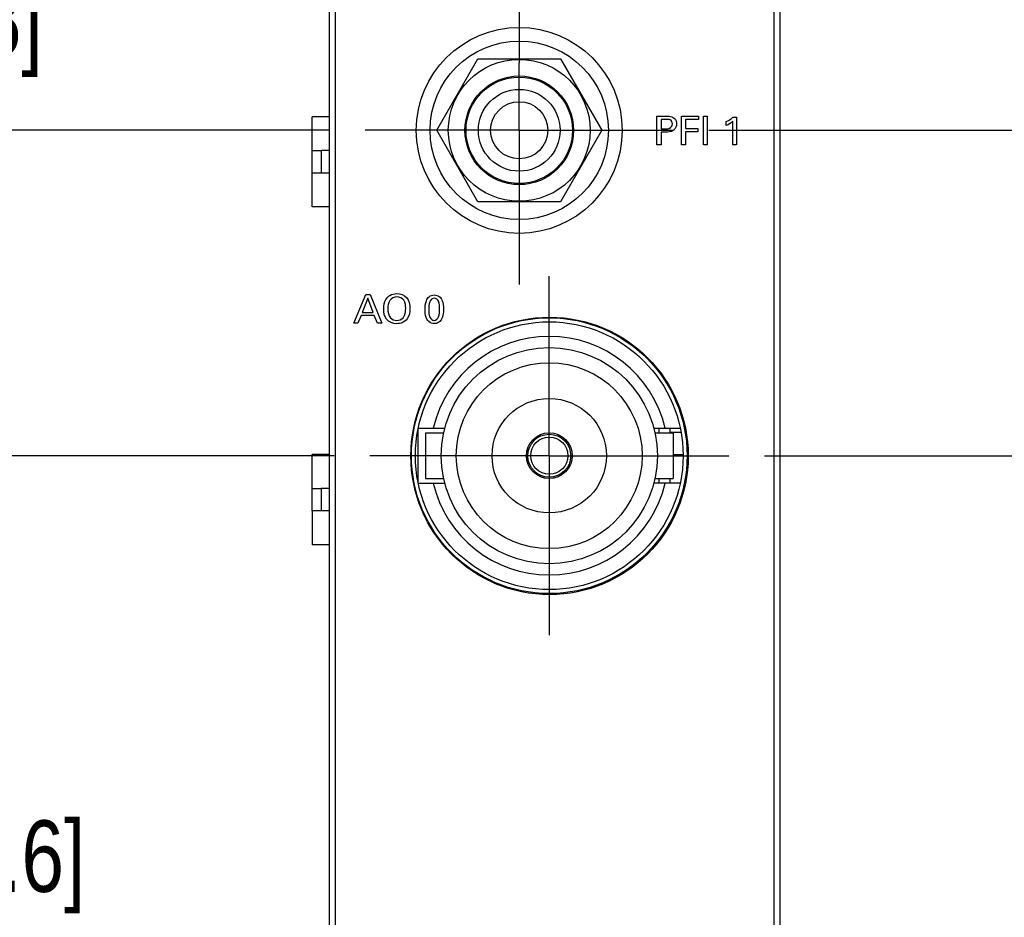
# Model space of a CAD drawing. Header units: inches. Extents: x 0.2 to 16.8, y 0.1 to 10.8.
# Tile 3 of 21: x 2 to 3.7, y 5.5 to 7.1. Entities that reach past the tile are written whole.
import ezdxf

# ---------------------------------------------------------------- set-up
doc = ezdxf.new("R2010")
doc.units = ezdxf.units.IN
doc.header["$LTSCALE"] = 0.935
doc.header["$MEASUREMENT"] = 0
doc.linetypes.add('CENTER', pattern=[0.6, 0.375, -0.075, 0.075, -0.075])
doc.layers.get('0').update_dxf_attribs({"linetype": 'CONTINUOUS'})
for name, color, linetype in [('02___PRT_ALL_AXES', 7, 'CONTINUOUS'), ('DEFAULT_1', 7, 'CENTER'), ('DIMENSIONS', 7, 'CONTINUOUS')]:
    doc.layers.add(name, color=color, linetype=linetype)
doc.styles.get("Standard").update_dxf_attribs({"font": 'txt', "width": 0.8})
doc.dimstyles.new('DIMSTYLE_1', dxfattribs={"dimtxt": 0.125, "dimasz": 0.18, "dimexe": 0.125, "dimexo": 0.0625, "dimgap": 0.0625, "dimtad": 0, "dimtih": 1, "dimtoh": 1, "dimzin": 4, "dimdsep": 46, "dimtxsty": 'STANDARD', "dimblk": '_FILLED', "dimblk1": '_FILLED', "dimblk2": '_FILLED', "dimcen": 0.09, "dimadec": 0, "dimazin": 0, "dimtp": 0.005, "dimtm": 0.005, "dimtfac": 1, "dimtofl": 0, "dimtmove": 0, "dimatfit": 3, "dimldrblk": '_FILLED', "dimfxl": 1, "dimtolj": 1, "dimtzin": 4, "dimarcsym": 0})

# ---------------------------------------------------------------- blocks, each defined once
blk = doc.blocks.new('_FILLED')
at = {"color": 0, "linetype": 'BYBLOCK'}
blk.add_solid([(0, 0), (-1, 0.1736), (-1, -0.1736)], dxfattribs=at)
blk = doc.blocks.new('*D1')
at = {"layer": 'DIMENSIONS', "color": 2, "linetype": 'CONTINUOUS'}
for p, q in [((2.5114, 6.3155), (1.5983, 6.3155)), ((1.7233, 6.3155), (1.7233, 5.7405)), ((1.7233, 4.9155), (1.7233, 5.4905)), ((2.5114, 4.9155), (1.5983, 4.9155))]:
    blk.add_line(p, q, dxfattribs=at)
at = {"layer": 'DIMENSIONS', "color": 2, "linetype": 'CONTINUOUS', "xscale": 0.18, "yscale": 0.18, "zscale": 0.18}
for p, rotation in [((1.7233, 6.3155), 90), ((1.7233, 4.9155), 270)]:
    blk.add_blockref('_FILLED', p, dxfattribs=dict(at, rotation=rotation))
at = {"layer": 'DIMENSIONS', "color": 2, "linetype": 'CONTINUOUS', "insert": (1.7233, 5.678), "char_height": 0.125, "width": 1.125, "attachment_point": 2, "line_spacing_factor": 0.9}
blk.add_mtext('1.40{\\Ftxt.shx;\\W1.000000;\\H0.125000; }[35.6]', dxfattribs=at)
blk = doc.blocks.new('*D2')
at = {"layer": 'DIMENSIONS', "color": 2, "linetype": 'CONTINUOUS'}
for p, q in [((4.7913, 6.8843), (4.7913, 7.2443)), ((3.1671, 6.8843), (4.9163, 6.8843)), ((3.2643, 6.3155), (4.9163, 6.3155)), ((4.7913, 6.3155), (4.7913, 5.9555))]:
    blk.add_line(p, q, dxfattribs=at)
at = {"layer": 'DIMENSIONS', "color": 2, "linetype": 'CONTINUOUS', "xscale": 0.18, "yscale": 0.18, "zscale": 0.18}
for p, rotation in [((4.7913, 6.8843), 270), ((4.7913, 6.3155), 90)]:
    blk.add_blockref('_FILLED', p, dxfattribs=dict(at, rotation=rotation))
at = {"layer": 'DIMENSIONS', "color": 2, "linetype": 'CONTINUOUS', "insert": (4.7913, 6.6624), "char_height": 0.125, "width": 1.025, "attachment_point": 2, "line_spacing_factor": 0.9}
blk.add_mtext('.57{\\Ftxt.shx;\\W1.000000;\\H0.125000; }[14.5]', dxfattribs=at)
blk = doc.blocks.new('*D3')
at = {"layer": 'DIMENSIONS', "color": 2, "linetype": 'CONTINUOUS'}
for p, q in [((1.7233, 7.2713), (1.7233, 7.6313)), ((2.5035, 7.2713), (1.5983, 7.2713)), ((2.5035, 6.8843), (1.5983, 6.8843)), ((1.7233, 6.8843), (1.7233, 6.5243))]:
    blk.add_line(p, q, dxfattribs=at)
at = {"layer": 'DIMENSIONS', "color": 2, "linetype": 'CONTINUOUS', "xscale": 0.18, "yscale": 0.18, "zscale": 0.18}
for p, rotation in [((1.7233, 7.2713), 270), ((1.7233, 6.8843), 90)]:
    blk.add_blockref('_FILLED', p, dxfattribs=dict(at, rotation=rotation))
at = {"layer": 'DIMENSIONS', "color": 2, "linetype": 'CONTINUOUS', "insert": (1.7233, 7.1403), "char_height": 0.125, "width": 0.925, "attachment_point": 2, "line_spacing_factor": 0.9}
blk.add_mtext('.39{\\Ftxt.shx;\\W1.000000;\\H0.125000; }[9.8]', dxfattribs=at)

msp = doc.modelspace()

# ---------------------------------------------------------------- linework, layer by layer
at = {"color": 7, "linetype": 'CONTINUOUS'}
for p, q in [((2.5033, 3.2712), (2.5033, 8.4091)), ((3.2913, 3.2712), (3.2913, 8.4091)), ((2.5133, 8.3791), (2.5133, 4.3091)), ((3.2813, 4.3091), (3.2813, 8.3791)), ((2.691, 6.8843), (2.7631, 7.0093)), ((2.7631, 7.0093), (2.9075, 7.0093)), ((2.9075, 7.0093), (2.9796, 6.8843)), ((2.4733, 6.7504), (2.4733, 6.9079)), ((2.5033, 6.9079), (2.4733, 6.9079)), ((2.7631, 6.7593), (2.691, 6.8843)), ((2.9796, 6.8843), (2.9075, 6.7593)), ((2.4733, 6.8488), (2.489, 6.8488)), ((2.489, 6.8488), (2.489, 6.8094)), ((2.5033, 6.8488), (2.489, 6.8488)), ((2.5033, 6.8094), (2.4733, 6.8094)), ((2.5033, 6.7504), (2.4733, 6.7504)), ((2.9075, 6.7593), (2.7631, 6.7593)), ((2.6583, 6.2702), (2.6583, 6.3608)), ((2.6588, 6.3635), (2.7051, 6.3635)), ((3.0706, 6.3635), (3.1169, 6.3635)), ((3.0796, 6.3635), (3.0796, 6.3555)), ((3.0993, 6.3555), (3.0993, 6.3635)), ((3.0993, 6.3567), (3.1181, 6.3567)), ((2.4733, 6.2189), (2.4733, 6.3173)), ((2.5033, 6.3173), (2.4733, 6.3173)), ((3.1044, 6.3173), (3.1218, 6.3173)), ((2.6588, 6.2675), (2.7051, 6.2675)), ((3.1169, 6.2675), (3.0706, 6.2675)), ((3.0796, 6.2755), (3.0796, 6.2675)), ((3.0993, 6.2675), (3.0993, 6.2755)), ((2.4733, 6.2583), (2.489, 6.2583)), ((2.489, 6.2583), (2.489, 6.2189)), ((2.5033, 6.2583), (2.489, 6.2583)), ((2.4733, 6.2189), (2.4733, 6.1598)), ((2.5033, 6.2189), (2.4733, 6.2189)), ((2.5033, 6.1598), (2.4733, 6.1598))]:
    msp.add_line(p, q, dxfattribs=at)
at = {"color": 40, "linetype": 'CONTINUOUS'}
for p, q in [((3.0762, 6.8589), (3.0762, 6.9091)), ((3.0762, 6.9091), (3.093, 6.9091)), ((3.1192, 6.8589), (3.1192, 6.9091)), ((3.1192, 6.9091), (3.149, 6.9091)), ((3.149, 6.9091), (3.149, 6.9032)), ((3.1573, 6.8589), (3.1573, 6.9091)), ((3.1573, 6.9091), (3.1642, 6.9091)), ((3.1642, 6.9091), (3.1642, 6.8589)), ((3.2091, 6.907), (3.2153, 6.907)), ((3.2153, 6.907), (3.2153, 6.8589)), ((3.0832, 6.9034), (3.0832, 6.887)), ((3.0929, 6.9034), (3.0832, 6.9034)), ((3.1262, 6.9032), (3.1262, 6.8875)), ((3.149, 6.9032), (3.1262, 6.9032)), ((3.1262, 6.8875), (3.1477, 6.8875)), ((3.1477, 6.8875), (3.1477, 6.8817)), ((3.1974, 6.8925), (3.1974, 6.8994)), ((3.2086, 6.8589), (3.2086, 6.8994)), ((3.0832, 6.887), (3.0915, 6.887)), ((3.0832, 6.8812), (3.0832, 6.8589)), ((3.0913, 6.8812), (3.0832, 6.8812)), ((3.1262, 6.8817), (3.1262, 6.8589)), ((3.1477, 6.8817), (3.1262, 6.8817)), ((3.0832, 6.8589), (3.0762, 6.8589)), ((3.1262, 6.8589), (3.1192, 6.8589)), ((3.1642, 6.8589), (3.1573, 6.8589)), ((3.2153, 6.8589), (3.2086, 6.8589)), ((2.5461, 6.5474), (2.5672, 6.5975)), ((2.5672, 6.5975), (2.5746, 6.5975)), ((2.5746, 6.5975), (2.5949, 6.5474)), ((2.5706, 6.5907), (2.5609, 6.566)), ((2.5798, 6.566), (2.5706, 6.5907)), ((2.5586, 6.5604), (2.5532, 6.5474)), ((2.5819, 6.5604), (2.5586, 6.5604)), ((2.5609, 6.566), (2.5798, 6.566)), ((2.5874, 6.5474), (2.5819, 6.5604)), ((2.5532, 6.5474), (2.5461, 6.5474)), ((2.5949, 6.5474), (2.5874, 6.5474))]:
    msp.add_line(p, q, dxfattribs=at)
at = {"color": 7, "linetype": 'CONTINUOUS'}
for centre, radius in [((2.8353, 6.8841), 0.18), ((2.8353, 6.8843), 0.156), ((2.8353, 6.8843), 0.124), ((2.8353, 6.8843), 0.095), ((2.8353, 6.8843), 0.093), ((2.8353, 6.8843), 0.0715), ((2.8353, 6.8843), 0.05), ((2.8883, 6.3151), 0.2425), ((2.8878, 6.3155), 0.241), ((2.8878, 6.3155), 0.234), ((2.8878, 6.3155), 0.1625), ((2.8878, 6.3155), 0.1), ((2.8878, 6.3155), 0.04), ((2.8878, 6.3155), 0.0375), ((2.8878, 6.3155), 0.0325)]:
    msp.add_circle(centre, radius, dxfattribs=at)
for start, end in [(13.3098, 166.6902), (193.3098, 346.6902)]:
    msp.add_arc((2.8878, 6.3155), 0.2085, start, end, dxfattribs=at)
at = {"color": 40, "linetype": 'CONTINUOUS'}
for points, knots in [([(3.093, 6.9091), (3.0945, 6.9091), (3.0992, 6.9091), (3.1044, 6.9075), (3.1067, 6.905)], [0, 0, 0, 0, 0.293099, 1, 1, 1, 1]), ([(3.1974, 6.8994), (3.2006, 6.9011), (3.2046, 6.9035), (3.2083, 6.9063), (3.2091, 6.907)], [0, 0, 0, 0, 0.788096, 1, 1, 1, 1]), ([(3.0915, 6.887), (3.094, 6.887), (3.0999, 6.8868), (3.1031, 6.8928), (3.1031, 6.8956)], [0, 0, 0, 0, 0.475057, 1, 1, 1, 1]), ([(3.1031, 6.8956), (3.1031, 6.8982), (3.1004, 6.9036), (3.0951, 6.9034), (3.0929, 6.9034)], [0, 0, 0, 0, 0.545585, 1, 1, 1, 1]), ([(3.1065, 6.8855), (3.1058, 6.8848), (3.1016, 6.8814), (3.0957, 6.8812), (3.0913, 6.8812)], [0, 0, 0, 0, 0.177411, 1, 1, 1, 1]), ([(2.6047, 6.5921), (2.606, 6.5934), (2.6107, 6.5974), (2.6172, 6.5989), (2.6215, 6.5989)], [0, 0, 0, 0, 0.292949, 1, 1, 1, 1]), ([(2.6215, 6.5989), (2.6274, 6.5989), (2.6414, 6.594), (2.6442, 6.5797), (2.6442, 6.5729)], [0, 0, 0, 0, 0.467408, 1, 1, 1, 1]), ([(2.6706, 6.5708), (2.6706, 6.5761), (2.6712, 6.5843), (2.6772, 6.5945), (2.6835, 6.5964), (2.6867, 6.5964)], [0, 0, 0, 0, 0.464327, 0.719421, 1, 1, 1, 1]), ([(2.6867, 6.5964), (2.6897, 6.5964), (2.6957, 6.5949), (2.7022, 6.5855), (2.7028, 6.5772), (2.7028, 6.572)], [0, 0, 0, 0, 0.273511, 0.516365, 1, 1, 1, 1]), ([(2.5983, 6.5721), (2.5983, 6.5737), (2.5986, 6.5807), (2.601, 6.5881), (2.6047, 6.5921)], [0, 0, 0, 0, 0.221898, 1, 1, 1, 1]), ([(2.6216, 6.593), (2.6168, 6.593), (2.6063, 6.588), (2.6056, 6.5773), (2.6056, 6.5725)], [0, 0, 0, 0, 0.496429, 1, 1, 1, 1]), ([(2.6368, 6.573), (2.6368, 6.5779), (2.6361, 6.5883), (2.626, 6.593), (2.6216, 6.593)], [0, 0, 0, 0, 0.525743, 1, 1, 1, 1]), ([(2.6868, 6.5909), (2.6833, 6.5909), (2.6766, 6.5834), (2.6772, 6.5756), (2.6772, 6.5712)], [0, 0, 0, 0, 0.439203, 1, 1, 1, 1]), ([(2.6961, 6.5713), (2.6961, 6.5761), (2.6969, 6.5842), (2.6898, 6.5909), (2.6868, 6.5909)], [0, 0, 0, 0, 0.607751, 1, 1, 1, 1]), ([(2.6209, 6.5462), (2.6145, 6.5462), (2.6003, 6.5516), (2.5983, 6.5658), (2.5983, 6.5721)], [0, 0, 0, 0, 0.507962, 1, 1, 1, 1]), ([(2.6442, 6.5729), (2.6442, 6.5666), (2.6421, 6.5521), (2.6277, 6.5462), (2.6209, 6.5462)], [0, 0, 0, 0, 0.485917, 1, 1, 1, 1]), ([(2.6323, 6.5567), (2.6333, 6.5579), (2.6361, 6.563), (2.6368, 6.5689), (2.6368, 6.573)], [0, 0, 0, 0, 0.282065, 1, 1, 1, 1]), ([(2.6737, 6.5544), (2.6733, 6.5552), (2.671, 6.5604), (2.6706, 6.5662), (2.6706, 6.5708)], [0, 0, 0, 0, 0.175155, 1, 1, 1, 1]), ([(2.6772, 6.5712), (2.6772, 6.5666), (2.6766, 6.5587), (2.6835, 6.5521), (2.6866, 6.5521)], [0, 0, 0, 0, 0.596668, 1, 1, 1, 1]), ([(2.6866, 6.5521), (2.69, 6.5521), (2.6966, 6.5593), (2.6961, 6.567), (2.6961, 6.5713)], [0, 0, 0, 0, 0.43652, 1, 1, 1, 1]), ([(2.7028, 6.572), (2.7028, 6.5694), (2.7026, 6.5618), (2.6999, 6.5536), (2.6962, 6.5501)], [0, 0, 0, 0, 0.33013, 1, 1, 1, 1]), ([(2.6866, 6.5464), (2.6851, 6.5464), (2.6798, 6.5471), (2.6754, 6.551), (2.6737, 6.5544)], [0, 0, 0, 0, 0.284926, 1, 1, 1, 1]), ([(2.6962, 6.5501), (2.6954, 6.5493), (2.6925, 6.5472), (2.689, 6.5464), (2.6866, 6.5464)], [0, 0, 0, 0, 0.312308, 1, 1, 1, 1])]:
    msp.add_open_spline(points, degree=3, knots=knots, dxfattribs=at)
for points in [[(3.1067, 6.905), (3.1092, 6.9026), (3.1104, 6.8988), (3.1104, 6.8953)], [(3.1104, 6.8953), (3.1104, 6.8918), (3.109, 6.888), (3.1065, 6.8855)], [(3.2086, 6.8994), (3.2052, 6.8966), (3.2014, 6.8943), (3.1974, 6.8925)], [(2.6056, 6.5725), (2.6056, 6.567), (2.6066, 6.5609), (2.61, 6.5567)], [(2.61, 6.5567), (2.6125, 6.5535), (2.6171, 6.5521), (2.6212, 6.5521)], [(2.6212, 6.5521), (2.6252, 6.5521), (2.6297, 6.5536), (2.6323, 6.5567)]]:
    msp.add_open_spline(points, degree=3, dxfattribs=at)
at = {"layer": '02___PRT_ALL_AXES', "color": 7, "linetype": 'CENTER'}
for q in [(2.8878, 6.6294), (2.5739, 6.3155), (2.8878, 6.0015), (3.2018, 6.3155)]:
    msp.add_line((2.8878, 6.3155), q, dxfattribs=at)
at = {"layer": '02___PRT_ALL_AXES', "color": 7, "linetype": 'CONTINUOUS'}
for p, q in [((2.6713, 6.3555), (2.6713, 6.2755)), ((2.6713, 6.3555), (2.7031, 6.3555)), ((3.0725, 6.3555), (3.1044, 6.3555)), ((3.1044, 6.3555), (3.1044, 6.2755)), ((2.6713, 6.2755), (2.7031, 6.2755)), ((3.0725, 6.2755), (3.1044, 6.2755))]:
    msp.add_line(p, q, dxfattribs=at)
msp.add_circle((2.8878, 6.3155), 0.189, dxfattribs=at)
at = {"layer": 'DEFAULT_1', "color": 7, "linetype": 'CENTER'}
for p, q in [((2.8353, 7.2713), (2.8353, 7.002)), ((2.8353, 6.8843), (2.8353, 7.002)), ((2.8353, 6.8843), (2.566, 6.8843)), ((2.8353, 6.8843), (2.8353, 6.615)), ((2.8353, 6.8843), (3.1046, 6.8843))]:
    msp.add_line(p, q, dxfattribs=at)

# ---------------------------------------------------------------- dimensions: what is measured, and where the dimension line sits
at = {"layer": 'DIMENSIONS', "color": 2, "linetype": 'CONTINUOUS'}
for base, p1, p2, picture, middle in [((1.7233, 7.2713), (2.566, 6.8843), (2.566, 7.2713), '*D3', (1.7233, 7.0778)), ((4.7913, 6.8843), (3.2018, 6.3155), (3.1046, 6.8843), '*D2', (4.7913, 6.5999)), ((1.7233, 6.3155), (2.5739, 4.9155), (2.5739, 6.3155), '*D1', (1.7233, 5.6155))]:
    dim = msp.add_linear_dim(base=base, p1=p1, p2=p2, angle=90, dimstyle='DIMSTYLE_1', dxfattribs=at)
    dim.commit()
    dim.dimension.update_dxf_attribs({"geometry": picture, "text_midpoint": middle, "dimtype": 160})

doc.saveas('drawing.dxf')
